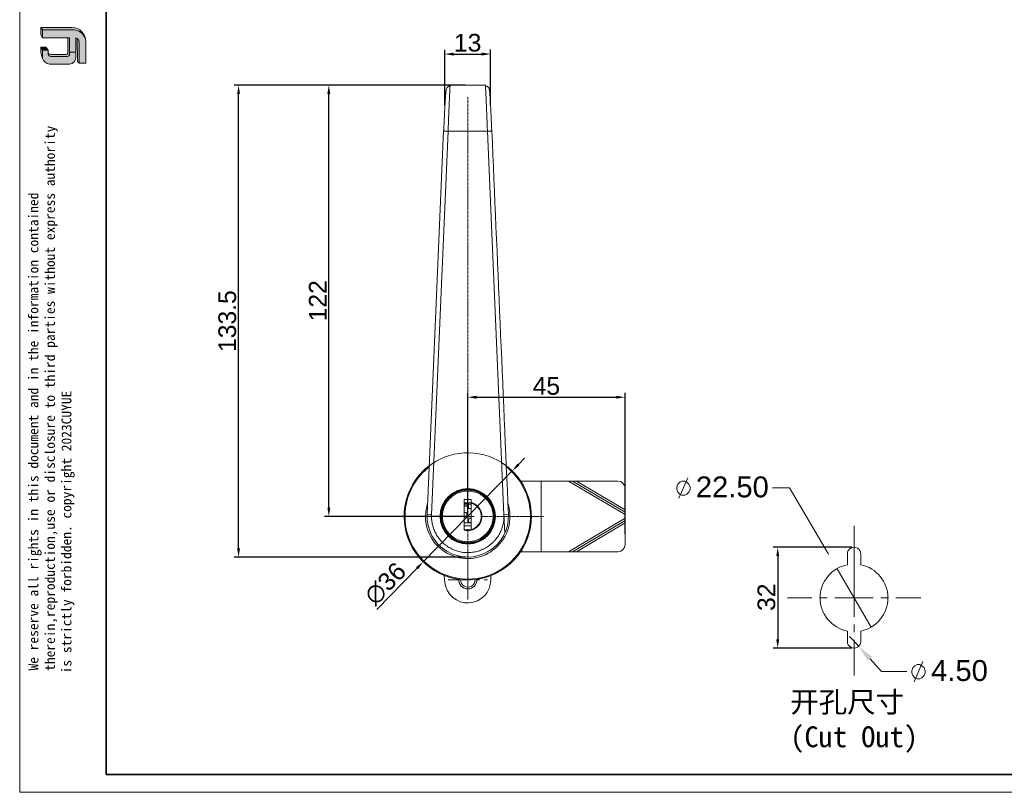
# Model space of a CAD drawing. Header units: millimetres. Extents: x 1684 to 2229, y 1543 to 1917.
# Tile 1 of 16: x 1684 to 1963, y 1543 to 1761. Entities that reach past the tile are written whole.
import ezdxf

# ---------------------------------------------------------------- set-up
doc = ezdxf.new("R2010")
doc.units = ezdxf.units.MM
doc.linetypes.add('CENTER', pattern=[10.159999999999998, 6.35, -1.27, 1.27, -1.27])
doc.linetypes.add('CENTER2', pattern=[1.125, 0.75, -0.125, 0.125, -0.125])
for name, color, linetype, lineweight in [('0007', 7, 'Continuous', 5), ('实线层', 7, 'Continuous', 25), ('尺寸线层', 3, 'Continuous', 18), ('粗实线层', 7, 'Continuous', 35), ('细实线层', 3, 'Continuous', 18)]:
    doc.layers.add(name, color=color, linetype=linetype, lineweight=lineweight)
doc.layers.add('1', color=7, linetype='Continuous', true_color=0xffffff)
doc.layers.add('171', color=7, linetype='Continuous', true_color=0xffffff)
for name, color, linetype in [('PDF_0', 7, 'Continuous'), ('PDF_中心线层', 1, 'Continuous'), ('PDF_文字', 7, 'Continuous'), ('PDF_标注层', 5, 'Continuous')]:
    doc.layers.add(name, color=color, linetype=linetype)
doc.styles.add('MtXpl_', font='txt')
doc.styles.add('PDF Arial', font='arial.ttf')
doc.styles.get("Standard").update_dxf_attribs({"font": 'arial.ttf'})
doc.dimstyles.new('ISO-25', dxfattribs={"dimtxt": 5, "dimasz": 2.5, "dimexe": 1.25, "dimexo": 0.625, "dimtad": 1, "dimtxsty": 'Standard', "dimcen": 2.5, "dimadec": 0, "dimazin": 0, "dimtfac": 1, "dimtmove": 0, "dimatfit": 3, "dimfxl": 1, "dimarcsym": 0})

# ---------------------------------------------------------------- blocks, each defined once
blk = doc.blocks.new('*U77')
at = {"layer": '细实线层', "color": 0, "linetype": 'CENTER2', "transparency": 16777216}
for p, q in [((0, 3.600000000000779), (0, 118.6115213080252)), ((-21.5000000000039, 0), (-3.600000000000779, 0)), ((3.600000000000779, 0), (21.5000000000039, 0)), ((0, -21.5000000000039), (0, -3.600000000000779))]:
    blk.add_line(p, q, dxfattribs=at)
at = {"layer": '细实线层', "color": 0, "linetype": 'Continuous', "transparency": 16777216}
for p, q in [((-1.80000000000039, 0), (1.80000000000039, 0)), ((0, -1.80000000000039), (0, 1.80000000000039))]:
    blk.add_line(p, q, dxfattribs=at)
blk = doc.blocks.new('*D79')
at = {"layer": 'Defpoints', "color": 0, "transparency": 16777216}
for p in [(1823.30274946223, 1633.640300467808), (1798.123611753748, 1607.910725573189)]:
    blk.add_point(p, dxfattribs=at)
at = {"layer": '细实线层', "color": 0, "lineweight": -2, "transparency": 16777216}
for p, q in [((1825.051300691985, 1635.427076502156), (1826.79985192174, 1637.213852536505)), ((1823.30274946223, 1633.640300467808), (1798.123611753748, 1607.910725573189)), ((1784.940298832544, 1594.439214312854), (1796.375060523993, 1606.12394953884))]:
    blk.add_line(p, q, dxfattribs=at)
at = {"layer": '细实线层', "color": 0, "transparency": 16777216}
for points in [[(1824.75350468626, 1635.718501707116), (1825.34909669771, 1635.135651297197), (1823.30274946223, 1633.640300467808)], [(1796.077264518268, 1606.4153747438), (1796.672856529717, 1605.832524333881), (1798.123611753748, 1607.910725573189)]]:
    blk.add_solid(points, dxfattribs=at)
at = {"layer": '细实线层', "color": 0, "transparency": 16777216, "insert": (1787.412208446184, 1601.708662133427), "char_height": 5, "attachment_point": 5, "rotation": 45.61947154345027}
blk.add_mtext('∅36', dxfattribs=at)
blk = doc.blocks.new('*D80')
at = {"layer": 'Defpoints', "color": 0, "transparency": 16777216}
for p in [(1771.395507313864, 1742.775513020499), (1810.713180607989, 1742.775513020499), (1810.71318060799, 1620.775513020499)]:
    blk.add_point(p, dxfattribs=at)
at = {"layer": '细实线层', "color": 0, "lineweight": -2, "transparency": 16777216}
for p, q in [((1810.088180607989, 1742.775513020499), (1770.145507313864, 1742.775513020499)), ((1771.395507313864, 1623.275513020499), (1771.395507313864, 1740.275513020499)), ((1810.08818060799, 1620.775513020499), (1770.145507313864, 1620.775513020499))]:
    blk.add_line(p, q, dxfattribs=at)
at = {"layer": '细实线层', "color": 0, "transparency": 16777216}
for points in [[(1770.978840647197, 1740.275513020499), (1771.812173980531, 1740.275513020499), (1771.395507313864, 1742.775513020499)], [(1770.978840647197, 1623.275513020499), (1771.812173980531, 1623.275513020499), (1771.395507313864, 1620.775513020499)]]:
    blk.add_solid(points, dxfattribs=at)
at = {"layer": '细实线层', "color": 0, "transparency": 16777216, "insert": (1768.260275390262, 1681.775513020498), "char_height": 5, "attachment_point": 5, "rotation": 90}
blk.add_mtext('122', dxfattribs=at)
blk = doc.blocks.new('*D82')
at = {"layer": 'Defpoints', "color": 0, "transparency": 16777216}
for p in [(1817.172789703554, 1751.594505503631), (1804.233990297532, 1736.510834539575), (1817.195843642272, 1736.5306715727)]:
    blk.add_point(p, dxfattribs=at)
at = {"layer": '细实线层', "color": 0, "lineweight": -2, "transparency": 16777216}
for p, q in [((1804.233033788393, 1737.135833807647), (1804.209023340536, 1752.824667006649)), ((1817.194887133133, 1737.155670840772), (1817.170876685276, 1752.844504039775)), ((1806.710933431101, 1751.578494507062), (1814.672792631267, 1751.590679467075))]:
    blk.add_line(p, q, dxfattribs=at)
at = {"layer": '细实线层', "color": 0, "transparency": 16777216}
for points in [[(1806.710295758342, 1751.995160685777), (1806.711571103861, 1751.161828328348), (1804.210936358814, 1751.574668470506)], [(1814.672154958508, 1752.007345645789), (1814.673430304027, 1751.17401328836), (1817.172789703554, 1751.594505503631)]]:
    blk.add_solid(points, dxfattribs=at)
at = {"layer": '细实线层', "color": 0, "transparency": 16777216, "insert": (1810.686996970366, 1754.764153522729), "char_height": 5, "attachment_point": 5, "rotation": 0.08768633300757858}
blk.add_mtext('13', dxfattribs=at)
blk = doc.blocks.new('*D84')
at = {"layer": 'Defpoints', "color": 0, "transparency": 16777216}
for p in [(1855.213180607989, 1654.488295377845), (1810.713180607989, 1620.775513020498), (1855.213180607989, 1615.190584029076)]:
    blk.add_point(p, dxfattribs=at)
at = {"layer": '细实线层', "color": 0, "lineweight": -2, "transparency": 16777216}
for p, q in [((1810.713180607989, 1621.400513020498), (1810.713180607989, 1655.738295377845)), ((1855.213180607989, 1615.815584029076), (1855.213180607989, 1655.738295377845)), ((1813.213180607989, 1654.488295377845), (1852.713180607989, 1654.488295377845))]:
    blk.add_line(p, q, dxfattribs=at)
at = {"layer": '细实线层', "color": 0, "transparency": 16777216}
for points in [[(1813.213180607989, 1654.904962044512), (1813.213180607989, 1654.071628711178), (1810.713180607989, 1654.488295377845)], [(1852.713180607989, 1654.904962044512), (1852.713180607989, 1654.071628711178), (1855.213180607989, 1654.488295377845)]]:
    blk.add_solid(points, dxfattribs=at)
at = {"layer": '细实线层', "color": 0, "transparency": 16777216, "insert": (1832.963180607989, 1657.655928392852), "char_height": 5, "attachment_point": 5}
blk.add_mtext('45', dxfattribs=at)
blk = doc.blocks.new('*D102')
at = {"layer": 'Defpoints', "color": 0, "transparency": 16777216}
for p in [(1920.047466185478, 1612.023338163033), (1898.427472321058, 1583.473749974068), (1920.047466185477, 1583.473749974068)]:
    blk.add_point(p, dxfattribs=at)
at = {"layer": '细实线层', "color": 0, "lineweight": -2, "transparency": 16777216}
for p, q in [((1919.422466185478, 1612.023338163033), (1897.177472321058, 1612.023338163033)), ((1898.427472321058, 1609.523338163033), (1898.427472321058, 1585.973749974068)), ((1919.422466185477, 1583.473749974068), (1897.177472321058, 1583.473749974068))]:
    blk.add_line(p, q, dxfattribs=at)
at = {"layer": '细实线层', "color": 0, "transparency": 16777216}
for points in [[(1898.010805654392, 1609.523338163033), (1898.844138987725, 1609.523338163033), (1898.427472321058, 1612.023338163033)], [(1898.010805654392, 1585.973749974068), (1898.844138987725, 1585.973749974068), (1898.427472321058, 1583.473749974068)]]:
    blk.add_solid(points, dxfattribs=at)
at = {"layer": '细实线层', "color": 0, "transparency": 16777216, "insert": (1895.24790206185, 1597.885698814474), "char_height": 5, "attachment_point": 5, "rotation": 90}
blk.add_mtext('32', dxfattribs=at)
blk = doc.blocks.new('*D103')
at = {"layer": 'Defpoints', "color": 0, "transparency": 16777216}
for p in [(1745.860885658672, 1742.775513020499), (1810.713180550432, 1742.775513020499), (1810.71318060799, 1609.266091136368)]:
    blk.add_point(p, dxfattribs=at)
at = {"layer": '细实线层', "color": 0, "lineweight": -2, "transparency": 16777216}
for p, q in [((1810.088180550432, 1742.775513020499), (1744.610885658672, 1742.775513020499)), ((1745.860885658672, 1611.766091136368), (1745.860885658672, 1740.275513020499)), ((1810.08818060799, 1609.266091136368), (1744.610885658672, 1609.266091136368))]:
    blk.add_line(p, q, dxfattribs=at)
at = {"layer": '细实线层', "color": 0, "transparency": 16777216}
for points in [[(1745.444218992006, 1740.275513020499), (1746.277552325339, 1740.275513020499), (1745.860885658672, 1742.775513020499)], [(1745.444218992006, 1611.766091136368), (1746.277552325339, 1611.766091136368), (1745.860885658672, 1609.266091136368)]]:
    blk.add_solid(points, dxfattribs=at)
at = {"layer": '细实线层', "color": 0, "transparency": 16777216, "insert": (1742.681315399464, 1676.020802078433), "char_height": 5, "attachment_point": 5, "rotation": 90}
blk.add_mtext('133.5', dxfattribs=at)

msp = doc.modelspace()

# ---------------------------------------------------------------- hatches: boundary and pattern name
at = {"layer": '实线层'}
h = msp.add_hatch(color=251, dxfattribs=at)
edge = h.paths.add_edge_path(flags=0)
edge.add_line((1689.891625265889, 1759.135168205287), (1690.370344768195, 1758.458408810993))
edge.add_line((1690.370344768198, 1758.458408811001), (1698.809552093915, 1758.458408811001))
edge.add_arc((1698.958527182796, 1754.638877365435), 3.822435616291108, 18.258457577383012, 92.23360366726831, ccw=False)
edge.add_arc((1698.706442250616, 1755.203124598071), 3.933395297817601, 9.265836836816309, 88.49787900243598)
edge.add_line((1698.809552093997, 1759.135168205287), (1689.891625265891, 1759.135168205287))
h = msp.add_hatch(color=254, dxfattribs=at)
h.paths.add_polyline_path([(1689.891625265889, 1752.048817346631), (1690.370344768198, 1750.329684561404), (1690.370344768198, 1752.693388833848), (1689.891625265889, 1753.506322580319)], flags=0)
h.paths.add_polyline_path([(1690.370344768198, 1756.15564495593), (1690.370344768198, 1758.458408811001), (1689.891625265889, 1759.135168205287), (1689.891625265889, 1757.004489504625)], flags=0)
h = msp.add_hatch(color=251, dxfattribs=at)
edge = h.paths.add_edge_path(flags=0)
edge.add_line((1697.113725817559, 1751.488130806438), (1692.711620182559, 1751.488130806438))
edge.add_arc((1692.710049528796, 1752.240366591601), 0.7522374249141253, 193.8962338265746, 270.1196323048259, ccw=False)
edge.add_line((1691.979828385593, 1752.059706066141), (1691.979828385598, 1751.517224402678))
edge.add_arc((1692.710049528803, 1751.697884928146), 0.7522374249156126, 193.8962338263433, 270.1196323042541)
edge.add_line((1692.711620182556, 1750.945649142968), (1697.441006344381, 1750.945649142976))
edge.add_arc((1697.463219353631, 1751.489194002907), 0.5439985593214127, 267.659799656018, 364.9883187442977)
edge.add_line((1698.005157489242, 1751.536496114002), (1698.005157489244, 1756.155644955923))
edge.add_line((1698.005157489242, 1756.15564495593), (1697.547214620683, 1756.15564495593))
edge.add_line((1697.547214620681, 1756.15564495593), (1697.547214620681, 1751.835314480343))
edge.add_arc((1697.127182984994, 1751.915544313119), 0.427625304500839, 268.1966309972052, 349.18624476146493, ccw=False)
h = msp.add_hatch(color=251, dxfattribs=at)
edge = h.paths.add_edge_path(flags=0)
edge.add_line((1700.260444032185, 1749.484206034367), (1700.793315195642, 1749.00001309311))
edge.add_line((1700.793315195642, 1749.000013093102), (1700.793315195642, 1755.0071068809))
edge.add_arc((1699.365810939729, 1754.78702363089), 1.444370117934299, 8.764480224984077, 53.88699480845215)
edge.add_line((1700.217093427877, 1755.95386687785), (1700.260444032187, 1749.48420603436))
msp.add_hatch(color=251, dxfattribs=at).paths.add_polyline_path([(1691.9798283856, 1752.693388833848), (1691.362139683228, 1753.506322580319), (1689.891625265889, 1753.506322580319), (1690.370344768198, 1752.693388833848)], flags=0)
h = msp.add_hatch(color=30, dxfattribs=at)
edge = h.paths.add_edge_path(flags=0)
edge.add_arc((1692.710049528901, 1751.697884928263), 0.7522374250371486, 193.8962338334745, 270.11963231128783, ccw=False)
edge.add_line((1691.9798283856, 1751.517224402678), (1691.979828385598, 1752.693388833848))
edge.add_line((1691.9798283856, 1752.693388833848), (1690.370344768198, 1752.693388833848))
edge.add_line((1690.370344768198, 1752.693388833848), (1690.370344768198, 1750.329684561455))
edge.add_arc((1692.590213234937, 1751.070315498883), 2.340160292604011, 198.4506221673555, 263.4013944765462)
edge.add_line((1692.321298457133, 1748.745657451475), (1698.005157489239, 1748.745657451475))
edge.add_arc((1697.818611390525, 1750.748064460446), 2.011077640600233, 275.3223660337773, 362.7233690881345)
edge.add_line((1699.82741767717, 1750.843618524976), (1699.827417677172, 1752.103776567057))
edge.add_line((1699.827417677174, 1752.103776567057), (1698.005157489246, 1752.103776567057))
edge.add_line((1698.005157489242, 1752.103776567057), (1698.005157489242, 1751.536496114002))
edge.add_arc((1697.463219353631, 1751.489194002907), 0.5439985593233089, -92.34020034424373, 4.988318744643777, ccw=False)
edge.add_line((1697.441006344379, 1750.945649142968), (1692.711620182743, 1750.945649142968))
at = {"layer": '尺寸线层'}
h = msp.add_hatch(color=179, dxfattribs=at)
edge = h.paths.add_edge_path(flags=0)
edge.add_line((1698.809552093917, 1758.458408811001), (1690.3703447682, 1758.458408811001))
edge.add_line((1690.370344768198, 1758.458408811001), (1690.370344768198, 1756.15564495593))
edge.add_line((1690.370344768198, 1756.15564495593), (1698.005157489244, 1756.15564495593))
edge.add_line((1698.005157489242, 1756.15564495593), (1698.005157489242, 1752.103776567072))
edge.add_line((1698.005157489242, 1752.103776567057), (1699.82741767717, 1752.103776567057))
edge.add_line((1699.827417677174, 1752.103776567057), (1699.827417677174, 1756.155644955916))
edge.add_arc((1699.365810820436, 1754.787023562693), 1.444370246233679, 8.764482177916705, 71.36184450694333, ccw=False)
edge.add_line((1700.793315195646, 1755.007106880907), (1700.79331519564, 1749.00001309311))
edge.add_line((1700.793315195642, 1749.000013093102), (1702.639271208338, 1749.000013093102))
edge.add_line((1702.63927120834, 1749.000013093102), (1702.63927120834, 1755.136378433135))
edge.add_arc((1698.706442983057, 1755.203124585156), 3.933394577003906, 359.0276957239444, 369.2658387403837)
edge.add_arc((1698.9585271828, 1754.638877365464), 3.822435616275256, 18.25845757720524, 92.23360366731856)

# ---------------------------------------------------------------- linework, layer by layer
at = {"layer": '0007'}
for p, q in [((1689.891625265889, 1759.135168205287), (1698.809552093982, 1759.135168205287)), ((1689.891625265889, 1757.004489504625), (1689.891625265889, 1759.135168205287)), ((1690.370344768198, 1758.458408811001), (1689.891625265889, 1759.135168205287)), ((1690.370344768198, 1758.458408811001), (1698.809552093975, 1758.458408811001)), ((1690.370344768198, 1756.15564495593), (1690.370344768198, 1758.458408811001)), ((1690.370344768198, 1756.15564495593), (1689.891625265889, 1757.004489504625)), ((1698.005157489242, 1756.15564495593), (1690.370344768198, 1756.15564495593)), ((1697.547214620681, 1751.835314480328), (1697.547214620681, 1756.15564495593)), ((1698.005157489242, 1751.53649611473), (1698.005157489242, 1756.15564495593)), ((1699.827417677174, 1750.843618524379), (1699.827417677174, 1756.15564495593)), ((1700.260444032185, 1749.484206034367), (1700.217093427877, 1755.95386687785)), ((1689.891625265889, 1752.048817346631), (1689.891625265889, 1753.506322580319)), ((1691.362139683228, 1753.506322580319), (1689.891625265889, 1753.506322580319)), ((1690.370344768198, 1752.693388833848), (1689.891625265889, 1753.506322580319)), ((1690.370344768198, 1750.329684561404), (1690.370344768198, 1752.693388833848)), ((1691.9798283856, 1752.693388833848), (1690.370344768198, 1752.693388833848)), ((1691.9798283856, 1752.693388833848), (1691.362139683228, 1753.506322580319)), ((1691.9798283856, 1751.517224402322), (1691.9798283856, 1752.693388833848)), ((1700.793315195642, 1749.000013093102), (1700.793315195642, 1755.007106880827)), ((1702.63927120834, 1749.000013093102), (1702.63927120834, 1755.13637843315)), ((1690.370344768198, 1750.329684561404), (1689.891625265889, 1752.048817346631)), ((1697.113725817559, 1751.488130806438), (1692.711620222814, 1751.488130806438)), ((1697.441006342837, 1750.945649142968), (1692.711620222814, 1750.945649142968)), ((1698.005157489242, 1752.103776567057), (1699.827417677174, 1752.103776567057)), ((1698.005157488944, 1748.745657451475), (1692.321298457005, 1748.745657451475)), ((1700.793315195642, 1749.000013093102), (1700.260444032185, 1749.484206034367)), ((1702.63927120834, 1749.000013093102), (1700.793315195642, 1749.000013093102))]:
    msp.add_line(p, q, dxfattribs=at)
for centre, radius, start, end in [((1698.706442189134, 1755.203124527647), 3.933395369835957, 359.02769675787, 88.4978781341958), ((1698.958527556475, 1754.63887790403), 3.822435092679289, 18.24249939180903, 92.23360957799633), ((1699.365810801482, 1754.787023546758), 1.444370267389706, 8.764482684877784, 71.36184399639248), ((1692.590213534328, 1751.070315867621), 2.340160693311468, 198.4506284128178, 263.4013882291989), ((1692.710049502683, 1752.240366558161), 0.7522373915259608, 193.8962318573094, 270.1196373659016), ((1692.710049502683, 1751.697884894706), 0.7522373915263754, 193.8962318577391, 270.1196373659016), ((1697.127182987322, 1751.915544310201), 0.4276253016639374, 268.1966306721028, 349.186245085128), ((1697.463219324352, 1751.489194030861), 0.5439985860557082, 267.6598026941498, 4.988315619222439), ((1697.818611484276, 1750.748064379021), 2.011077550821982, 275.3223635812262, 2.723371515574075)]:
    msp.add_arc(centre, radius, start, end, dxfattribs=at)
at = {"layer": '1', "color": 7, "linetype": 'Continuous', "lineweight": 18}
for p, q in [((1815.703523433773, 1742.775513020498), (1805.722837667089, 1742.775513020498)), ((1803.8954195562, 1729.827333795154), (1799.214443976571, 1621.271343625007)), ((1825.990020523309, 1630.775513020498), (1825.679783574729, 1630.775513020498)), ((1831.462686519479, 1630.775513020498), (1825.990020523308, 1630.775513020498)), ((1839.213180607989, 1630.775513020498), (1831.462686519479, 1630.775513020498)), ((1831.462686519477, 1610.775513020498), (1831.462686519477, 1630.775513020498)), ((1841.464511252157, 1630.775513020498), (1839.213180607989, 1630.775513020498)), ((1853.213180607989, 1630.775513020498), (1841.464511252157, 1630.775513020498)), ((1807.813180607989, 1627.854531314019), (1807.813180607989, 1627.665025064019)), ((1813.613180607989, 1627.665025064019), (1813.613180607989, 1627.854531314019)), ((1855.213180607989, 1622.612240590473), (1855.213180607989, 1628.775513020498)), ((1809.660563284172, 1616.926227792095), (1809.666444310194, 1625.576225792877)), ((1809.665761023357, 1624.571226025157), (1811.715754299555, 1624.569832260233)), ((1809.666444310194, 1625.576225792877), (1811.7164438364, 1625.574832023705)), ((1809.8156794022, 1624.451124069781), (1810.965654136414, 1624.450342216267)), ((1810.965760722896, 1624.570342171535), (1810.965539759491, 1624.24534224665)), ((1811.7164438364, 1625.574832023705), (1811.715804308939, 1624.634194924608)), ((1809.66389473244, 1621.82622665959), (1810.163894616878, 1621.82588671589)), ((1809.815135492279, 1623.65112425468), (1810.965110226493, 1623.650342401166)), ((1809.81540744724, 1624.051124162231), (1810.965382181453, 1624.050342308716)), ((1810.965539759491, 1624.24534224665), (1810.964723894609, 1623.045342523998)), ((1811.76472370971, 1623.044798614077), (1810.964723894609, 1623.045342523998)), ((1818.133801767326, 1621.675513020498), (1818.310054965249, 1621.675513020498)), ((1855.213180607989, 1621.275513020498), (1855.213180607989, 1622.612240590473)), ((1811.761946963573, 1618.960673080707), (1809.661947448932, 1618.96210084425)), ((1811.763105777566, 1620.665093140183), (1809.663106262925, 1620.666520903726)), ((1810.163146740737, 1620.725886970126), (1809.663146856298, 1620.726226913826)), ((1810.463690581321, 1621.525682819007), (1810.46335063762, 1621.025682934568)), ((1810.962194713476, 1619.325343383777), (1810.962534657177, 1619.825343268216)), ((1811.761990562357, 1619.024799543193), (1811.261990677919, 1619.025139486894)), ((1811.26273855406, 1620.125139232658), (1811.762738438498, 1620.124799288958)), ((1818.310054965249, 1619.875513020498), (1818.133801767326, 1619.875513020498)), ((1855.213180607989, 1620.275513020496), (1855.213180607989, 1621.275513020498)), ((1855.213180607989, 1618.938785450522), (1855.213180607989, 1620.275513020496)), ((1855.213180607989, 1618.938785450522), (1855.213180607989, 1612.775513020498)), ((1809.660563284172, 1616.926227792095), (1809.675101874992, 1616.926217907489)), ((1811.761375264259, 1618.11979975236), (1809.661375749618, 1618.121227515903)), ((1807.813180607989, 1613.886000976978), (1807.813180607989, 1613.696494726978)), ((1813.613180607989, 1613.696494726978), (1813.613180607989, 1613.886000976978)), ((1825.679783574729, 1610.775513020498), (1825.990020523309, 1610.775513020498)), ((1825.990020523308, 1610.775513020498), (1831.462686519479, 1610.775513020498)), ((1831.462686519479, 1610.775513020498), (1839.213180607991, 1610.775513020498)), ((1839.213180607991, 1610.775513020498), (1841.464511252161, 1610.775513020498)), ((1841.464511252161, 1610.775513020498), (1853.213180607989, 1610.775513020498)), ((1804.034679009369, 1604.060425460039), (1804.251434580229, 1602.071355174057)), ((1817.213180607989, 1602.775513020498), (1817.213180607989, 1603.990138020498))]:
    msp.add_line(p, q, dxfattribs=at)
at = {"layer": '1', "color": 7, "linetype": 'Continuous', "lineweight": 13}
for p, q in [((1800.463260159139, 1621.217493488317), (1805.144324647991, 1729.775513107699)), ((1805.144324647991, 1729.775513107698), (1816.282037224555, 1729.775513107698)), ((1816.282037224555, 1729.775513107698), (1820.963101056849, 1621.217493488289)), ((1825.990020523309, 1630.294575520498), (1825.990020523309, 1630.775513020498)), ((1855.213180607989, 1621.275513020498), (1839.213180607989, 1630.775513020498)), ((1840.363093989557, 1630.775513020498), (1855.213180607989, 1621.958274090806)), ((1855.213180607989, 1622.612240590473), (1841.464511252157, 1630.775513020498)), ((1811.714723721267, 1623.044832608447), (1810.964723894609, 1623.045342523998)), ((1810.965539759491, 1624.24534224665), (1811.765539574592, 1624.244798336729)), ((1818.310055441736, 1621.675513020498), (1818.133802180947, 1621.675513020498)), ((1799.214420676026, 1621.271344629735), (1800.46326018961, 1621.21749419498)), ((1818.331087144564, 1621.475513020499), (1818.155324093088, 1621.475513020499)), ((1818.155324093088, 1620.075513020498), (1818.331087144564, 1620.075513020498)), ((1822.211917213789, 1621.271344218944), (1820.963101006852, 1621.21749464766)), ((1821.187824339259, 1616.005960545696), (1820.963101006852, 1621.21749464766)), ((1855.213180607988, 1620.275513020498), (1839.213180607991, 1610.7755130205)), ((1840.363093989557, 1610.775513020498), (1855.213180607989, 1619.592751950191)), ((1841.46451125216, 1610.7755130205), (1855.213180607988, 1618.938785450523)), ((1825.990020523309, 1610.775513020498), (1825.990020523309, 1611.256450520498))]:
    msp.add_line(p, q, dxfattribs=at)
for radius in [7.85, 7.649999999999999]:
    msp.add_circle((1810.713180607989, 1620.775513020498), radius, dxfattribs=at)
at = {"layer": '1', "color": 7, "linetype": 'Continuous', "lineweight": 18}
for centre, radius in [((1810.713180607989, 1620.775513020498), 7.649999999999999), ((1810.713180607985, 1620.775513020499), 7.47500000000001)]:
    msp.add_circle(centre, radius, dxfattribs=at)
at = {"layer": '1', "color": 7, "linetype": 'Continuous', "lineweight": 13}
for centre, radius, start, end in [((1810.713180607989, 1620.775513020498), 17.98206326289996, 52.67249999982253, 270), ((1810.713180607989, 1620.775513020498), 17.9895757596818, 127.3050000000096, 180), ((1810.713180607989, 1620.775513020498), 17.9895757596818, 180, 52.62187500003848), ((1810.713180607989, 1620.775513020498), 17.7474696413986, 127.9601717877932, 269.6764217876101), ((1810.713180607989, 1620.775513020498), 17.7474696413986, 269.6764217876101, 51.95517178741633), ((1810.713180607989, 1620.775513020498), 11.9436363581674, 162.033750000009, 180), ((1810.713180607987, 1620.775513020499), 3.912086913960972, 284.7713886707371, 75.150835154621), ((1810.713180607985, 1620.775513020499), 3.84609157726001, 285.0313572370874, 74.89073339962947), ((1810.713180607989, 1620.775513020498), 11.9436363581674, 180, 17.06625000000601), ((1810.713180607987, 1620.775513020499), 3.912086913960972, 259.7396667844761, 280.1832902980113)]:
    msp.add_arc(centre, radius, start, end, dxfattribs=at)
at = {"layer": '1', "color": 7, "linetype": 'Continuous', "lineweight": 18}
for centre, radius, start, end in [((1810.713180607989, 1620.775513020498), 18.0000000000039, 127.2824999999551, 0), ((1810.713180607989, 1620.775513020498), 18.0000000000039, 0, 52.64437499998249), ((1853.213180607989, 1628.775513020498), 2.000000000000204, 0, 90), ((1809.81547543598, 1624.151124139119), 0.3, 89.96104531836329, 119.9619828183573), ((1809.814931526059, 1623.351124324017), 0.3, 89.96104531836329, 119.9619828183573), ((1809.815203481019, 1623.751124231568), 0.3, 89.96104531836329, 119.9619828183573), ((1810.163690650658, 1621.525886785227), 0.3, 359.9610453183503, 89.96104531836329), ((1810.713180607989, 1620.775513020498), 11.5094218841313, 177.5309102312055, 2.469092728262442), ((1810.163350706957, 1621.025886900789), 0.3, 269.9610453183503, 359.9610453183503), ((1811.262194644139, 1619.325139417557), 0.3, 179.9610453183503, 269.9610453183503), ((1811.26253458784, 1619.825139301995), 0.3, 89.96104531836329, 179.9610453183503), ((1853.213180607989, 1612.775513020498), 1.999999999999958, 270, 0), ((1810.713180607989, 1602.775513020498), 6.5, 186.2191702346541, 0), ((1810.713180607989, 1602.775513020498), 2.55, 175.9331250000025, 270), ((1810.713180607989, 1602.775513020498), 2.04999999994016, 176.7374999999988, 3.262500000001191), ((1810.713180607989, 1602.775513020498), 2.55, 270, 4.066874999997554)]:
    msp.add_arc(centre, radius, start, end, dxfattribs=at)
for points, knots in [([(1805.77052144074, 1742.532572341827), (1805.69299567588, 1742.535656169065), (1805.546333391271, 1742.527510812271), (1805.337512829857, 1742.466604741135), (1805.159257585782, 1742.370868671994), (1804.949191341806, 1742.198953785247), (1804.74132572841, 1741.893523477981), (1804.603150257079, 1741.46041939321), (1804.534635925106, 1740.940594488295), (1804.472000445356, 1740.253180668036), (1804.409364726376, 1739.440896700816), (1804.350573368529, 1738.552163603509), (1804.294133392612, 1737.611175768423), (1804.235623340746, 1736.55326713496), (1804.174768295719, 1735.380176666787), (1804.111588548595, 1734.096908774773), (1804.046354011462, 1732.712770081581), (1803.981160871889, 1731.276251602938), (1803.938608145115, 1730.30548160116), (1803.91800065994, 1729.82706951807)], [0, 0, 0, 0, 0.01299711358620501, 0.02575955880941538, 0.03902413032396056, 0.05342356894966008, 0.08729524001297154, 0.1418692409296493, 0.2118449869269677, 0.2907499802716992, 0.3738393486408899, 0.4433445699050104, 0.515546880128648, 0.5904616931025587, 0.6681089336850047, 0.7485129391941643, 0.831702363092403, 0.9177100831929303, 1, 1, 1, 1]), ([(1805.722837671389, 1742.775513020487), (1805.722832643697, 1742.775513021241), (1805.71839876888, 1742.775513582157), (1805.710509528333, 1742.697781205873), (1805.69963108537, 1742.540015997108), (1805.699140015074, 1742.532821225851)], [0, 0, 0, 0, 5.108590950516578e-06, 0.9554024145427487, 1, 1, 1, 1]), ([(1817.508327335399, 1729.827072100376), (1817.484654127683, 1730.376788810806), (1817.436611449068, 1731.473451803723), (1817.364153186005, 1733.072795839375), (1817.293981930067, 1734.565710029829), (1817.22173374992, 1736.038951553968), (1817.148898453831, 1737.437537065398), (1817.076806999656, 1738.702680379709), (1817.010870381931, 1739.714252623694), (1816.951368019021, 1740.498410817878), (1816.888957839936, 1741.102352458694), (1816.846338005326, 1741.490290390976), (1816.770820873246, 1741.810428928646), (1816.611628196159, 1742.098745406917), (1816.398362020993, 1742.305640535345), (1816.194354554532, 1742.43467040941), (1815.939466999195, 1742.52252257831), (1815.755786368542, 1742.536362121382), (1815.65588150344, 1742.532047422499)], [0, 0, 0, 0, 0.09385382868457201, 0.1891928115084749, 0.2795106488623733, 0.3648339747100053, 0.4708212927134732, 0.5680060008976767, 0.6563970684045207, 0.7359844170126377, 0.8067401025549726, 0.8686102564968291, 0.9070172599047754, 0.9387024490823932, 0.95334761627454, 0.9680014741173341, 0.983344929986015, 1, 1, 1, 1]), ([(1815.727221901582, 1742.532809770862), (1815.725200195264, 1742.562436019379), (1815.720397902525, 1742.629771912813), (1815.713792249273, 1742.709627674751), (1815.707719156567, 1742.765294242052), (1815.704916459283, 1742.772120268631), (1815.703523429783, 1742.77551302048)], [0, 0, 0, 0, 0.1835704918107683, 0.4589265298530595, 0.7310693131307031, 1, 1, 1, 1]), ([(1803.916686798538, 1729.827133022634), (1803.914667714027, 1729.827194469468), (1803.910624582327, 1729.827311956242), (1803.905506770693, 1729.827440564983), (1803.901373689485, 1729.827517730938), (1803.898404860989, 1729.827541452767), (1803.896496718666, 1729.827515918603), (1803.895454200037, 1729.827450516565), (1803.895430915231, 1729.827372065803), (1803.8954195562, 1729.827333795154)], [0, 0, 0, 0, 0.1382173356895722, 0.2977762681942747, 0.4509638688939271, 0.5977800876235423, 0.7382248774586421, 0.8722981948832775, 1, 1, 1, 1]), ([(1817.530940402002, 1729.827334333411), (1817.530714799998, 1729.827409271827), (1817.530239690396, 1729.827567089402), (1817.523995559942, 1729.827523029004), (1817.516019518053, 1729.827324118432), (1817.510455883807, 1729.827157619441), (1817.509833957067, 1729.827138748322)], [0, 0, 0, 0, 0.2884677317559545, 0.6075025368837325, 0.9571017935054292, 1, 1, 1, 1]), ([(1811.715705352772, 1624.488647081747), (1811.71550115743, 1624.188310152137), (1811.71529665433, 1623.887520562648), (1811.714988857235, 1623.434802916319), (1811.714886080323, 1623.283635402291), (1811.714679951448, 1622.980454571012), (1811.714576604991, 1622.828449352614), (1811.714420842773, 1622.599349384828), (1811.714368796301, 1622.522797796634), (1811.714264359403, 1622.36918872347), (1811.714211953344, 1622.292108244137), (1811.714106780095, 1622.137416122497), (1811.71405400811, 1622.059797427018), (1811.713947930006, 1621.903774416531), (1811.713894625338, 1621.82537223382), (1811.713787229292, 1621.667410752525), (1811.713733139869, 1621.587854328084), (1811.713623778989, 1621.427002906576), (1811.713568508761, 1621.345709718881), (1811.713498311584, 1621.242461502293), (1811.713484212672, 1621.221724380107), (1811.713456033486, 1621.18027754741), (1811.713413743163, 1621.118075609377), (1811.713371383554, 1621.055771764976), (1811.71328656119, 1620.931012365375), (1811.713229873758, 1620.84763470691), (1811.713116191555, 1620.680427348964), (1811.713059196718, 1620.596597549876), (1811.712987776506, 1620.491550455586), (1811.712973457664, 1620.470489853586), (1811.712944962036, 1620.428577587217), (1811.71290242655, 1620.366015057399), (1811.712860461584, 1620.304291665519), (1811.712777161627, 1620.181771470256), (1811.712722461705, 1620.101317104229), (1811.712614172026, 1619.942041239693), (1811.712560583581, 1619.863221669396), (1811.71245414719, 1619.706671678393), (1811.712401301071, 1619.628943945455), (1811.712296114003, 1619.474231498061), (1811.71224377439, 1619.397248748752), (1811.712087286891, 1619.167082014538), (1811.711983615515, 1619.01459889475), (1811.711777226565, 1618.711035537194), (1811.711674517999, 1618.559968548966), (1811.711469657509, 1618.25865329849), (1811.711367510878, 1618.108412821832), (1811.711061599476, 1617.658468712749), (1811.710858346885, 1617.359518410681), (1811.710655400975, 1617.061019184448)], [0, 0, 0, 0, 0.1250000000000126, 0.1250000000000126, 0.1875000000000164, 0.1875000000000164, 0.2500000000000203, 0.2500000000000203, 0.2812500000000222, 0.2812500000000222, 0.3125000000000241, 0.3125000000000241, 0.343750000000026, 0.343750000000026, 0.3750000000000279, 0.3750000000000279, 0.4062500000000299, 0.4062500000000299, 0.4375000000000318, 0.4375000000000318, 0.4453125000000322, 0.4453125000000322, 0.4531250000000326, 0.4687500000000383, 0.4687500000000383, 0.5000000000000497, 0.5000000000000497, 0.5312500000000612, 0.5312500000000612, 0.5390625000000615, 0.5390625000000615, 0.5468750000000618, 0.5625000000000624, 0.5625000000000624, 0.5937500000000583, 0.5937500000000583, 0.6250000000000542, 0.6250000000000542, 0.6562500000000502, 0.6562500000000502, 0.6875000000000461, 0.6875000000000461, 0.7500000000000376, 0.7500000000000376, 0.8125000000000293, 0.8125000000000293, 0.875000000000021, 0.875000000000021, 1, 1, 1, 1]), ([(1811.715804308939, 1624.634194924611), (1811.715787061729, 1624.608827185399), (1811.715770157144, 1624.583963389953), (1811.715745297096, 1624.547398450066), (1811.715737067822, 1624.535294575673), (1811.715720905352, 1624.511522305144), (1811.715713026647, 1624.499934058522), (1811.715705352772, 1624.488647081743)], [0, 0, 0, 0, 0.4999999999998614, 0.4999999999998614, 0.7499999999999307, 0.7499999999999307, 1, 1, 1, 1]), ([(1809.675101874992, 1616.926217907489), (1809.760019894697, 1616.926160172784), (1809.844850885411, 1616.926102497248), (1810.01444379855, 1616.925987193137), (1810.099205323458, 1616.92592956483), (1810.268743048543, 1616.92581429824), (1810.353523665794, 1616.925756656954), (1810.523098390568, 1616.925641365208), (1810.607895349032, 1616.925583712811), (1810.777514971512, 1616.92546839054), (1810.862337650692, 1616.925410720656), (1811.032003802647, 1616.92529536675), (1811.116822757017, 1616.925237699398), (1811.286405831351, 1616.925122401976), (1811.37118394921, 1616.925064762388), (1811.540801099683, 1616.924949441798), (1811.625639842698, 1616.924891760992), (1811.710562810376, 1616.924834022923)], [0, 0, 0, 0, 0.125, 0.125, 0.25, 0.25, 0.375, 0.375, 0.5, 0.5, 0.625, 0.625, 0.75, 0.75, 0.875, 0.875, 1, 1, 1, 1]), ([(1811.710655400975, 1617.061019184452), (1811.710640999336, 1617.0398368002), (1811.710626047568, 1617.017845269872), (1811.710595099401, 1616.972325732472), (1811.710578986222, 1616.948625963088), (1811.710562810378, 1616.924834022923)], [0, 0, 0, 0, 0.5, 0.5, 1, 1, 1, 1])]:
    msp.add_open_spline(points, degree=3, knots=knots, dxfattribs=at)
at = {"layer": '1', "color": 7, "linetype": 'Continuous', "lineweight": 13}
for points, knots in [([(1805.699140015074, 1742.532821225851), (1805.688678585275, 1742.379548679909), (1805.661225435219, 1741.908977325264), (1805.602826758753, 1740.725247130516), (1805.54096797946, 1739.362532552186), (1805.485845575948, 1738.114201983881), (1805.443355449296, 1737.131606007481), (1805.395742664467, 1736.006230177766), (1805.353596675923, 1734.992840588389), (1805.31935756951, 1734.158238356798), (1805.29480731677, 1733.551934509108), (1805.270099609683, 1732.936544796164), (1805.245246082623, 1732.313530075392), (1805.220244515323, 1731.684398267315), (1805.19509215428, 1731.050664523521), (1805.169802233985, 1730.41385646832), (1805.152817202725, 1729.98829488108), (1805.144324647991, 1729.775513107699)], [0, 0, 0, 0, 0.1333647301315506, 0.2785074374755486, 0.4291713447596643, 0.4931965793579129, 0.5620913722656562, 0.6358551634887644, 0.7144872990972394, 0.7501752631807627, 0.7858635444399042, 0.8215521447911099, 0.8572410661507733, 0.8929303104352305, 0.9286198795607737, 0.964309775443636, 1, 1, 1, 1]), ([(1816.282037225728, 1729.775513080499), (1816.277298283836, 1729.897103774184), (1816.267820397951, 1730.140285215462), (1816.253598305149, 1730.504770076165), (1816.239372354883, 1730.868680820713), (1816.225142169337, 1731.231730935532), (1816.210907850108, 1731.59363460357), (1816.196669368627, 1731.954106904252), (1816.182426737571, 1732.312864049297), (1816.1681799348, 1732.669623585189), (1816.153929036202, 1733.024104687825), (1816.139673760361, 1733.37602811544), (1816.125415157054, 1733.725117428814), (1816.111149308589, 1734.071095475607), (1816.096890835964, 1734.413698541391), (1816.070835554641, 1735.030993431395), (1816.03385004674, 1735.906555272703), (1815.987820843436, 1736.999710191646), (1815.943931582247, 1738.03018295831), (1815.907682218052, 1738.859177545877), (1815.878555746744, 1739.509090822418), (1815.856092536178, 1740.004900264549), (1815.835113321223, 1740.459871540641), (1815.81563680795, 1740.873593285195), (1815.797658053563, 1741.245838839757), (1815.781178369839, 1741.576584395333), (1815.766197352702, 1741.865991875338), (1815.752715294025, 1742.114391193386), (1815.740731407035, 1742.322297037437), (1815.732524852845, 1742.453809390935), (1815.728268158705, 1742.517477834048), (1815.727221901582, 1742.532809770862)], [0, 0, 0, 0, 0.02038153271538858, 0.04076307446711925, 0.06114462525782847, 0.08152618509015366, 0.1019077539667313, 0.1222893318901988, 0.1426709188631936, 0.1630525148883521, 0.1834341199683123, 0.2038157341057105, 0.2241973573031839, 0.24457898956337, 0.2649606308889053, 0.285342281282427, 0.3559439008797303, 0.4269988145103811, 0.4985072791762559, 0.5704695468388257, 0.614124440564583, 0.6573264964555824, 0.7000758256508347, 0.7423725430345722, 0.7842167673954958, 0.8256086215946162, 0.8665482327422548, 0.9070357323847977, 0.9470712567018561, 0.9866549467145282, 1, 1, 1, 1]), ([(1805.144324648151, 1729.775513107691), (1805.116961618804, 1729.776692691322), (1805.062741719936, 1729.779030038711), (1804.982516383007, 1729.782484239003), (1804.90445975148, 1729.785841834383), (1804.82883807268, 1729.789091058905), (1804.755879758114, 1729.792222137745), (1804.685776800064, 1729.79522677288), (1804.618686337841, 1729.798098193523), (1804.554732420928, 1729.800831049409), (1804.494007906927, 1729.803421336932), (1804.436576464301, 1729.805866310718), (1804.382474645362, 1729.80816439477), (1804.33171400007, 1729.810315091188), (1804.284283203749, 1729.812318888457), (1804.240150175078, 1729.814177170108), (1804.199264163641, 1729.815892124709), (1804.161557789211, 1729.817466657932), (1804.126949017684, 1729.818904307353), (1804.095343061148, 1729.82020916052), (1804.066634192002, 1729.821385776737), (1804.040707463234, 1729.822439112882), (1804.017440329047, 1729.823374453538), (1803.996704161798, 1729.824197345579), (1803.978365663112, 1729.824913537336), (1803.962288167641, 1729.825528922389), (1803.948332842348, 1729.826049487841), (1803.936359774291, 1729.826481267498), (1803.926228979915, 1729.826830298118), (1803.920054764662, 1729.827029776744), (1803.917091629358, 1729.827120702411), (1803.916686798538, 1729.827133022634)], [0, 0, 0, 0, 0.04742206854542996, 0.09396692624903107, 0.1396345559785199, 0.1844249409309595, 0.2283380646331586, 0.2713739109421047, 0.3135324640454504, 0.3548137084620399, 0.3952176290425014, 0.4347442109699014, 0.4733934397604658, 0.5111653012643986, 0.5480597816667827, 0.5840768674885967, 0.6192165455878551, 0.6534788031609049, 0.6868636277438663, 0.7193710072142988, 0.7510009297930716, 0.7817533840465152, 0.8116283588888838, 0.8406258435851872, 0.8687458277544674, 0.8959883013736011, 0.9223532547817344, 0.9478406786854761, 0.9724505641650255, 0.9961829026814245, 1, 1, 1, 1]), ([(1817.509833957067, 1729.827138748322), (1817.504944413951, 1729.826990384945), (1817.492202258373, 1729.826569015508), (1817.465464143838, 1729.825591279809), (1817.427626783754, 1729.824125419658), (1817.378224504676, 1729.822145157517), (1817.315893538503, 1729.819591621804), (1817.239425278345, 1729.816412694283), (1817.147841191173, 1729.812566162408), (1817.040485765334, 1729.808023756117), (1816.917125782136, 1729.802775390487), (1816.778055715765, 1729.796833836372), (1816.624203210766, 1729.790238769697), (1816.45723110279, 1729.783063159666), (1816.341241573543, 1729.778064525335), (1816.282037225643, 1729.775513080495)], [0, 0, 0, 0, 0.04631727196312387, 0.1027225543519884, 0.1633240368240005, 0.2281212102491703, 0.2971135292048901, 0.3703004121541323, 0.4476812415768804, 0.5292553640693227, 0.6150220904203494, 0.7049806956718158, 0.7991304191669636, 0.8974704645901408, 1, 1, 1, 1])]:
    msp.add_open_spline(points, degree=3, knots=knots, dxfattribs=at)
at = {"layer": '1', "color": 7, "linetype": 'Continuous', "lineweight": 18}
msp.add_open_spline([(1822.211917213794, 1621.271344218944), (1820.651591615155, 1657.456674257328), (1819.091266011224, 1693.642004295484), (1817.530940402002, 1729.827334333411)], degree=3, dxfattribs=at)
at = {"layer": '1', "color": 7, "linetype": 'Continuous', "lineweight": 13}
for points, weights in [([(1810.70830241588, 1613.60051467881), (1796.3583057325, 1613.610271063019), (1796.36806211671, 1627.960267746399), (1810.71805880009, 1627.950511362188)], [1, 0.3333333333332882, 0.3333333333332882, 1]), ([(1810.71805880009, 1627.950511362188), (1825.068055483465, 1627.940754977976), (1825.058299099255, 1613.590758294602), (1810.708302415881, 1613.60051467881)], [1, 0.3333333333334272, 0.3333333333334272, 1]), ([(1810.400418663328, 1610.520836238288), (1804.33316419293, 1610.705884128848), (1800.201759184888, 1615.153053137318), (1800.463260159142, 1621.217493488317)], [1, 0.8017577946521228, 0.8017577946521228, 1]), ([(1820.963101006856, 1621.21749464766), (1821.237374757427, 1614.856858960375), (1816.764005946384, 1610.326750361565), (1810.400418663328, 1610.520836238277)], [1, 0.7870788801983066, 0.7870788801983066, 1])]:
    msp.add_rational_spline(points, weights, degree=3, dxfattribs=at)
msp.add_rational_spline([(1809.675101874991, 1616.926217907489), (1811.938199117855, 1616.315905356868), (1813.967313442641, 1617.489270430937), (1814.567209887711, 1619.755151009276), (1815.167106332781, 1622.021031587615), (1813.984420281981, 1624.04472727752), (1811.715804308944, 1624.634194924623)], [1, 0.8036524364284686, 0.8036524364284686, 1, 0.8036524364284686, 0.8036524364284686, 1], degree=3, knots=[0, 0, 0, 0, 0.5, 0.5, 0.5, 1, 1, 1, 1], dxfattribs=at)
at = {"layer": '171', "color": 7, "linetype": 'CENTER', "lineweight": 13}
for p, q in [((1810.713180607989, 1597.225513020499), (1810.713180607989, 1608.325513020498)), ((1805.163180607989, 1602.775513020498), (1816.263180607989, 1602.775513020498))]:
    msp.add_line(p, q, dxfattribs=at)
at = {"layer": 'PDF_0', "lineweight": 18}
msp.add_lwpolyline([(1918.145210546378, 1607.086889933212), (1918.14521054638, 1610.113205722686, -1.004140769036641), (1921.949721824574, 1610.113205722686), (1921.949721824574, 1607.086889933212, -0.8156573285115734), (1921.949721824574, 1588.323732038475), (1921.949721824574, 1585.383882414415, -1.004140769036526), (1918.145210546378, 1585.383882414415), (1918.145210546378, 1588.323732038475, -0.8240459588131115)], format="xyb", close=True, dxfattribs=at)
msp.add_lwpolyline([(1920.047466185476, 1597.74854406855), (1920.047466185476, 1597.74854406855)], dxfattribs=at)
msp.add_lwpolyline([(1920.047466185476, 1597.74854406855), (1920.047466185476, 1597.74854406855)], dxfattribs=at)
at = {"layer": 'PDF_中心线层', "lineweight": 18}
for points in [[(1920.047466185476, 1618.137491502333), (1920.047466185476, 1592.301175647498)], [(1901.197842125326, 1597.74854406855), (1908.115135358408, 1597.74854406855)], [(1910.276789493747, 1597.74854406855), (1912.438443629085, 1597.74854406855)], [(1914.600097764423, 1597.74854406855), (1925.408368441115, 1597.74854406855)], [(1927.570022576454, 1597.74854406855), (1929.731676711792, 1597.74854406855)], [(1931.89333084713, 1597.74854406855), (1938.897090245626, 1597.74854406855)], [(1920.047466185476, 1590.139521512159), (1920.047466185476, 1587.977867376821)], [(1920.047466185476, 1585.816213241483), (1920.047466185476, 1575.786138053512)]]:
    msp.add_lwpolyline(points, dxfattribs=at)
at = {"layer": 'PDF_标注层', "color": 3, "lineweight": 18}
for points in [[(1871.280548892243, 1630.77861925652), (1870.761751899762, 1630.432754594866), (1870.156488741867, 1629.913957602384), (1869.897090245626, 1629.049295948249), (1869.897090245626, 1628.444032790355), (1870.156488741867, 1627.665837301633), (1870.761751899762, 1627.060574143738), (1871.280548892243, 1626.801175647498), (1872.145210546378, 1626.801175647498), (1872.750473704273, 1627.060574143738), (1873.269270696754, 1627.665837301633), (1873.615135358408, 1628.444032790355), (1873.615135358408, 1629.049295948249), (1873.269270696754, 1629.913957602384), (1872.750473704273, 1630.432754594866), (1872.145210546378, 1630.77861925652)], [(1937.859496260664, 1578.812453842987), (1937.254233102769, 1578.466589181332), (1936.648969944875, 1577.947792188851), (1936.389571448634, 1577.083130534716), (1936.389571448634, 1576.477867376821), (1936.648969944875, 1575.699671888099), (1937.254233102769, 1575.094408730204), (1937.859496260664, 1574.835010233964), (1938.637691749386, 1574.835010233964), (1939.24295490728, 1575.094408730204), (1939.848218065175, 1575.699671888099), (1940.107616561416, 1576.477867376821), (1940.107616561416, 1577.083130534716), (1939.848218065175, 1577.947792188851), (1939.24295490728, 1578.466589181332), (1938.637691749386, 1578.812453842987)]]:
    msp.add_lwpolyline(points, close=True, dxfattribs=at)
for points in [[(1873.009872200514, 1631.643280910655), (1870.415887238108, 1625.936513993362)], [(1896.961000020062, 1628.876363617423), (1901.716639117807, 1628.876363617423), (1912.784308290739, 1610.113205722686)], [(1924.889571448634, 1589.447792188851), (1915.205360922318, 1605.962829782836)], [(1918.750473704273, 1586.767341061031), (1921.344458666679, 1584.000423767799)], [(1934.919646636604, 1576.910198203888), (1927.829421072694, 1576.910198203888), (1924.54370678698, 1580.455310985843)], [(1939.502353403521, 1579.677115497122), (1936.994834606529, 1573.970348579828)]]:
    msp.add_lwpolyline(points, dxfattribs=at)
at = {"layer": 'PDF_标注层', "color": 3, "transparency": 33554559}
msp.add_solid([(1925.148969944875, 1580.974107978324), (1923.938443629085, 1579.936513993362), (1921.344458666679, 1584.000423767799)], dxfattribs=at)
at = {"layer": '粗实线层'}
for p, q in [((1708.353192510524, 1547.775654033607), (1708.353192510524, 1909.908401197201)), ((2221.789130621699, 1547.775654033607), (1708.353192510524, 1547.775654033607))]:
    msp.add_line(p, q, dxfattribs=at)
at = {"layer": '细实线层'}
for p, q in [((1683.920060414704, 1542.690705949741), (1683.920060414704, 1916.76169395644)), ((2228.642423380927, 1542.690705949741), (1683.920060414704, 1542.690705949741))]:
    msp.add_line(p, q, dxfattribs=at)

# ---------------------------------------------------------------- block references
at = {"layer": '细实线层', "color": 1, "linetype": 'CENTER2'}
msp.add_blockref('*U77', (1810.713180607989, 1620.775513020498), dxfattribs=at)

# ---------------------------------------------------------------- texts
at = {"layer": 'PDF_文字', "color": 3, "char_height": 5.90755739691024, "attachment_point": 7, "style": 'PDF Arial'}
for s, insert in [('22.50', (1875.257992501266, 1626.076210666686)), ('4.50', (1941.836939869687, 1574.110045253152))]:
    msp.add_mtext(s, dxfattribs=dict(at, insert=insert))
at = {"layer": 'PDF_文字', "insert": (1901.962953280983, 1553.872204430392), "char_height": 5.90755739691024, "attachment_point": 7, "style": 'PDF Arial'}
msp.add_mtext('{\\fSimSun|b0|i0|c134|p2;开孔尺寸\\P(Cut Out)}', dxfattribs=at)
at = {"layer": '粗实线层', "color": 3, "style": 'MtXpl_'}
for s, p in [('therein,reproduction,use or disclosure to third parties without express authority', (1693.872490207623, 1577.054910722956)), ('We reserve all rights in this document and in the information contained', (1689.206321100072, 1577.149282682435)), ('is strictly forbidden. copyright 2023CUYUE', (1698.554387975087, 1576.347121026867))]:
    msp.add_text(s, height=2.799701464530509, rotation=90, dxfattribs=at).set_placement(p)

# ---------------------------------------------------------------- dimensions: what is measured, and where the dimension line sits
at = {"layer": '细实线层', "color": 3}
for p1, p2, distance, text, picture, middle in [((1804.233990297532, 1736.510834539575), (1817.195843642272, 1736.5306715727), 15.06385157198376, '13', '*D82', (1810.686996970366, 1754.764153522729)), ((1810.713180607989, 1609.266091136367), (1810.713180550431, 1742.775513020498), 64.8522948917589, '133.5', '*D103', (1742.681315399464, 1676.020802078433))]:
    dim = msp.add_aligned_dim(p1=p1, p2=p2, distance=distance, text=text, dimstyle='ISO-25', dxfattribs=at)
    dim.commit()
    dim.dimension.update_dxf_attribs({"geometry": picture, "text_midpoint": middle})
dim = msp.add_linear_dim(base=(1771.395507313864, 1742.775513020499), p1=(1810.713180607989, 1620.775513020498), p2=(1810.713180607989, 1742.775513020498), angle=90, dimstyle='ISO-25', dxfattribs=at)
dim.commit()
dim.dimension.update_dxf_attribs({"geometry": '*D80', "text_midpoint": (1768.260275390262, 1681.775513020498)})
dim = msp.add_linear_dim(base=(1855.213180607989, 1654.488295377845), p1=(1810.713180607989, 1620.775513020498), p2=(1855.213180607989, 1615.190584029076), text='45', dimstyle='ISO-25', dxfattribs=at)
dim.commit()
dim.dimension.update_dxf_attribs({"geometry": '*D84', "text_midpoint": (1832.963180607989, 1657.655928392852)})
dim = msp.add_diameter_dim_2p(p1=(1823.30274946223, 1633.640300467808), p2=(1798.123611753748, 1607.910725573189), dimstyle='ISO-25', dxfattribs=at)
dim.commit()
dim.dimension.update_dxf_attribs({"geometry": '*D79', "text_midpoint": (1787.412208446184, 1601.708662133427)})
dim = msp.add_linear_dim(base=(1898.427472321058, 1583.473749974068), p1=(1920.047466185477, 1612.023338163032), p2=(1920.047466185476, 1583.473749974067), angle=90, text='32', dimstyle='ISO-25', dxfattribs=at)
dim.commit()
dim.dimension.update_dxf_attribs({"geometry": '*D102', "text_midpoint": (1898.427472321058, 1597.885698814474), "dimtype": 160})

doc.saveas('drawing.dxf')
